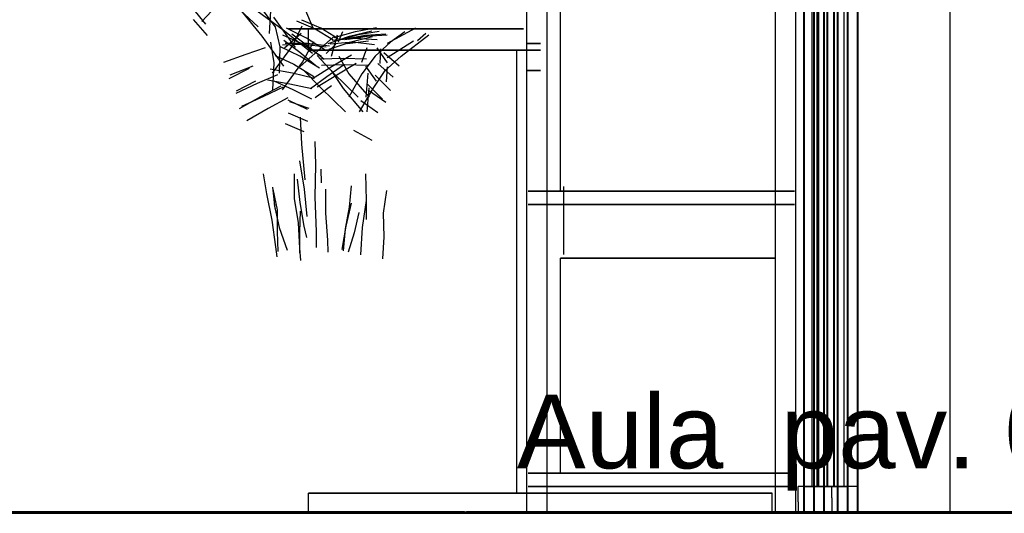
# Model space of a CAD drawing. Header units: millimetres. Extents: x -8297 to 34045, y -61360 to 6071.
# Tile 46 of 68: x 645 to 2110, y -20000 to -19264. Entities that reach past the tile are written whole.
import ezdxf
from ezdxf.enums import TextEntityAlignment as Align

# ---------------------------------------------------------------- set-up
doc = ezdxf.new("R2010")
doc.units = ezdxf.units.MM
for name, color, linetype in [('S-TAGLIO-PAV', 33, 'Continuous'), ('S-TAGLIO-VETRO', 5, 'Continuous'), ('S-TESTI', 7, 'Continuous'), ('S-VISTA', 8, 'Continuous'), ('S-VISTA-ARREDI', 9, 'Continuous')]:
    doc.layers.add(name, color=color, linetype=linetype)
doc.styles.add('VISIO', font='arial.ttf')

msp = doc.modelspace()

# ---------------------------------------------------------------- hatches: boundary and pattern name
at = {"layer": 'S-TAGLIO-PAV'}
for points in [[(690, -20000), (108, -20000), (108, -19998), (1030, -19998), (1308, -19998), (1308, -20000), (690, -20000)], [(2510, -20000), (1310, -20000), (1310, -19998), (2232, -19998), (2510, -19998), (2510, -20000)]]:
    msp.add_hatch(color=33, dxfattribs=at).paths.add_polyline_path(points)

# ---------------------------------------------------------------- linework, layer by layer
for p, q in [((689.5, -20000), (-107.9, -20000)), ((1029.6, -19998), (107, -19998)), ((689.5, -20000), (2978.3, -20000)), ((1029.6, -19998), (1307, -19998)), ((1307, -19998.5), (1307, -20000)), ((1309.3, -20000), (1307, -20000)), ((1309.3, -20000), (1310, -20000)), ((2232.6, -19998), (1310, -19998)), ((1310, -19999.5), (1310, -19998))]:
    msp.add_line(p, q, dxfattribs=at)
at = {"layer": 'S-TAGLIO-VETRO'}
for p, q in [((1833.9, -18242.7), (1833.9, -19960)), ((1823.9, -18707.3), (1823.9, -19960)), ((1832.8, -19960), (1803.9, -19960)), ((1803.9, -19983.1), (1803.9, -19960)), ((1829.7, -19960), (1823.9, -19960)), ((1829.7, -19960), (1833.9, -19960)), ((1832.8, -19960), (1853.9, -19960)), ((1853.9, -19976.9), (1853.9, -19960)), ((1803.9, -19983.1), (1803.9, -20000)), ((1853.9, -19976.9), (1853.9, -20000)), ((1832.8, -20000), (1803.9, -20000)), ((1832.8, -20000), (1853.9, -20000))]:
    msp.add_line(p, q, dxfattribs=at)
at = {"layer": 'S-VISTA'}
for p, q in [((1812, -20000), (1812, -16950)), ((1813, -20000), (1813, -16950)), ((1813, -20000), (1813, -16950)), ((1813, -20000), (1813, -16950)), ((1827, -20000), (1827, -16950)), ((1828, -20000), (1828, -16950)), ((1828, -20000), (1828, -16950)), ((1828, -20000), (1828, -16950)), ((1842, -20000), (1842, -16950)), ((1843, -20000), (1843, -16950)), ((1843, -20000), (1843, -16950)), ((1843, -20000), (1843, -16950)), ((1862, -20000), (1862, -16950)), ((1863, -20000), (1863, -16950)), ((1863, -20000), (1863, -16950)), ((1863, -20000), (1863, -16950)), ((1877, -20000), (1877, -16950)), ((1878, -20000), (1878, -16950)), ((1878, -20000), (1878, -16950)), ((1878, -20000), (1878, -16950)), ((1892, -20000), (1892, -16950)), ((1893, -20000), (1893, -16950)), ((2030, -20000), (2030, -16950)), ((2030, -20000), (2030, -16950)), ((1832, -19960), (1832, -16990)), ((1833, -19960), (1833, -16990)), ((1842, -19960), (1842, -16990)), ((1843, -19960), (1843, -16990)), ((1847, -19960), (1847, -16990)), ((1848, -19960), (1848, -16990)), ((1857, -19960), (1857, -16990)), ((1858, -19960), (1858, -16990)), ((1862, -19960), (1862, -16990)), ((1872, -19960), (1872, -16990)), ((1862, -19960), (1812, -19960)), ((1812, -20000), (1812, -19960)), ((1813, -19960), (1863, -19960)), ((1813, -20000), (1813, -19960)), ((1877, -19960), (1827, -19960)), ((1827, -20000), (1827, -19960)), ((1828, -19960), (1878, -19960)), ((1828, -20000), (1828, -19960)), ((1892, -19960), (1842, -19960)), ((1842, -20000), (1842, -19960)), ((1862, -20000), (1862, -19960)), ((1863, -20000), (1863, -19960)), ((1877, -20000), (1877, -19960)), ((1878, -20000), (1878, -19960)), ((1892, -20000), (1892, -19960)), ((6, -19998), (906, -19998)), ((6, -19998), (906, -19998)), ((6, -20000), (906, -20000)), ((6, -20000), (906, -20000)), ((107, -19998), (1307, -19998)), ((107, -19998), (1307, -19998)), ((107, -20000), (1307, -20000)), ((107, -20000), (1307, -20000)), ((1307, -19998), (230, -19998)), ((3570, -20000), (230, -20000)), ((1307, -20000), (230, -20000)), ((1843, -20000), (235, -20000)), ((365, -20000), (942, -20000)), ((508, -19998), (1708, -19998)), ((508, -19998), (1708, -19998)), ((508, -20000), (1708, -20000)), ((508, -20000), (1708, -20000)), ((909, -19998), (2109, -19998)), ((909, -19998), (2109, -19998)), ((909, -20000), (2109, -20000)), ((909, -20000), (2109, -20000)), ((942, -20000), (1843, -20000)), ((1310, -19998), (2510, -19998)), ((1310, -19998), (2510, -19998)), ((2510, -19998), (1310, -19998)), ((1310, -20000), (2510, -20000)), ((1310, -20000), (2510, -20000)), ((2510, -20000), (1310, -20000)), ((1711, -19998), (2911, -19998)), ((1711, -19998), (2911, -19998)), ((1711, -20000), (2911, -20000)), ((1711, -20000), (2911, -20000)), ((1812, -20000), (1862, -20000)), ((1862, -20000), (1812, -20000)), ((1863, -20000), (1813, -20000)), ((1813, -20000), (1863, -20000)), ((1863, -20000), (1813, -20000)), ((1813, -20000), (1863, -20000)), ((1827, -20000), (1877, -20000)), ((1877, -20000), (1827, -20000)), ((1878, -20000), (1828, -20000)), ((1828, -20000), (1878, -20000)), ((1878, -20000), (1828, -20000)), ((1828, -20000), (1878, -20000)), ((1842, -20000), (1892, -20000)), ((1892, -20000), (1842, -20000)), ((1843, -20000), (2030, -20000)), ((2030, -20000), (1843, -20000)), ((1893, -20000), (1843, -20000)), ((2030, -20000), (3540.7, -20000)), ((4850, -20000), (2030, -20000))]:
    msp.add_line(p, q, dxfattribs=at)
at = {"layer": 'S-VISTA-ARREDI'}
for p, q in [((1400, -20000), (1400, -18200)), ((1400, -20000), (1400, -18200)), ((1400, -20000), (1400, -18200)), ((1400, -20000), (1400, -18200)), ((1430, -20000), (1430, -18200)), ((1430, -20000), (1430, -18200)), ((1770, -20000), (1770, -18200)), ((1770, -20000), (1770, -18200)), ((1800, -20000), (1800, -18200)), ((1800, -20000), (1800, -18200)), ((1800, -20000), (1800, -18200)), ((1800, -20000), (1800, -18200)), ((1450, -19520), (1450, -19200)), ((1770, -19520), (1770, -19200)), ((1000, -19275), (960, -19238)), ((1017, -19285), (1020, -19234)), ((922, -19271), (902, -19247)), ((938, -19244), (916, -19267)), ((1006, -19289), (977, -19254)), ((1037, -19280), (993, -19248)), ((1007, -19251), (1025, -19275)), ((1082, -19277), (1070, -19249)), ((903, -19264), (924, -19288)), ((1023, -19261), (1055, -19306)), ((1057, -19266), (1085, -19278)), ((1093, -19277), (1065, -19265)), ((1025, -19275), (1032, -19305)), ((1081, -19315), (1037, -19280)), ((1064, -19285), (1039, -19307)), ((1072, -19292), (1042, -19277)), ((1045, -19278), (1395, -19278)), ((1395, -19278), (1045, -19278)), ((1065, -19274), (1051, -19303)), ((1075, -19278), (1393.5, -19278)), ((1393.5, -19278), (1075, -19278)), ((1075, -19310), (1075, -19278)), ((1075, -19310), (1075, -19278)), ((1075, -19278), (1393.5, -19278)), ((1393.5, -19278), (1075, -19278)), ((1075, -19310), (1075, -19278)), ((1075, -19310), (1075, -19278)), ((1085, -19278), (1111, -19294)), ((1119, -19293), (1093, -19277)), ((1113, -19291), (1145, -19282)), ((1125.5, -19282.5), (1119, -19298)), ((1136, -19289), (1169, -19281)), ((1145, -19282), (1176, -19276)), ((1180, -19282), (1149, -19287)), ((1234, -19277), (1192, -19300)), ((1218, -19282.5), (1197, -19298)), ((1249.5, -19285), (1237, -19296)), ((1038, -19334), (1006, -19289)), ((1024, -19329), (1019, -19298)), ((1036, -19287), (1065, -19300)), ((1038, -19295), (1062, -19313)), ((1073, -19300), (1040, -19300)), ((1074, -19304), (1050, -19286)), ((1062, -19335), (1112, -19290)), ((1065, -19300), (1094, -19319)), ((1066, -19328), (1083, -19297)), ((1101, -19311), (1072, -19292)), ((1106, -19304), (1073, -19300)), ((1104, -19300), (1136, -19289)), ((1138, -19298), (1105, -19309)), ((1141, -19298), (1107, -19301)), ((1109, -19319), (1118, -19287)), ((1110, -19295), (1144, -19292)), ((1149, -19287), (1117, -19296)), ((1159, -19288), (1127, -19294)), ((1129, -19294), (1160, -19289)), ((1133, -19300), (1164, -19296)), ((1165, -19289), (1134, -19294)), ((1170, -19290), (1138, -19298)), ((1173, -19302), (1141, -19298)), ((1144, -19292), (1177, -19294)), ((1190, -19286), (1159, -19288)), ((1160, -19289), (1192, -19287)), ((1197, -19298), (1174, -19319)), ((1192, -19321), (1231, -19296)), ((1213, -19319), (1254, -19287)), ((1400, -19300), (1420, -19300)), ((1420, -19300), (1400, -19300)), ((1400, -19340), (1400, -19300)), ((1400, -19340), (1400, -19300)), ((982, -19316), (1011, -19306)), ((1051, -19303), (1021, -19344)), ((1032, -19305), (1031, -19344)), ((1062, -19319), (1033, -19305)), ((1036, -19302), (1068, -19301)), ((1062, -19313), (1086, -19333)), ((1068, -19301), (1101, -19305)), ((1098, -19324), (1074, -19304)), ((1075, -19310), (1393.5, -19310)), ((1393.5, -19310), (1075, -19310)), ((1075, -19310), (1393.5, -19310)), ((1393.5, -19310), (1075, -19310)), ((1101, -19315), (1115.5, -19301)), ((1154, -19328), (1162, -19306)), ((1176.5, -19306.5), (1192, -19329)), ((1182, -19308), (1181, -19330)), ((1210, -19334), (1187, -19314)), ((1385, -19310), (1420, -19310)), ((1420, -19310), (1385, -19310)), ((1385, -19970), (1385, -19310)), ((1385, -19970), (1385, -19310)), ((1385, -19310), (1420, -19310)), ((1420, -19310), (1385, -19310)), ((1385, -19970), (1385, -19310)), ((1385, -19970), (1385, -19310)), ((949, -19328), (982, -19316)), ((1022, -19369), (1024, -19329)), ((1025, -19318), (1053, -19331)), ((1036, -19369), (1066, -19328)), ((1091, -19337), (1062, -19319)), ((1088, -19318), (1112, -19344)), ((1092, -19323), (1127, -19322)), ((1110, -19334), (1139, -19317)), ((1120, -19319), (1135, -19345)), ((1127, -19322), (1161, -19323)), ((1174, -19319), (1154, -19345)), ((1189, -19340), (1213, -19319)), ((957, -19352), (987, -19337)), ((992, -19334), (958, -19347)), ((1051, -19344), (1018, -19338)), ((1084, -19352), (1051, -19344)), ((1053, -19331), (1083, -19349)), ((1093, -19366), (1067, -19339)), ((1081, -19352), (1110, -19334)), ((1129, -19332), (1094, -19333)), ((1102, -19349), (1127, -19332)), ((1127, -19367), (1109, -19340)), ((1112, -19344), (1149, -19380)), ((1146, -19330), (1117, -19347)), ((1163, -19333), (1129, -19332)), ((1176, -19356), (1160, -19334)), ((1163, -19344), (1160, -19380)), ((1171, -19367), (1189, -19340)), ((1178, -19330), (1201, -19350)), ((1191, -19357), (1192.5, -19335)), ((1400, -19340), (1420, -19340)), ((1420, -19340), (1400, -19340)), ((996, -19356), (967, -19371)), ((967, -19374), (999, -19359)), ((999, -19359), (1029, -19346)), ((1014, -19354), (1047, -19360)), ((1052, -19369), (1024, -19356)), ((1078, -19367), (1102, -19349)), ((1117, -19347), (1088, -19365)), ((1154, -19345), (1135, -19380)), ((1135, -19345), (1165, -19380)), ((1197, -19370), (1174, -19347)), ((1004, -19379), (1034, -19363)), ((1037, -19365), (1008, -19379)), ((1047, -19360), (1080, -19367)), ((1080, -19383), (1052, -19369)), ((1109, -19363), (1085, -19381)), ((1130, -19402), (1093, -19366)), ((1156, -19402), (1127, -19367)), ((1151, -19402), (1171, -19367)), ((1162, -19360), (1185, -19383)), ((1162, -19402), (1165, -19366)), ((1190, -19388), (1164, -19370)), ((972, -19397), (1004, -19379)), ((1008, -19379), (975, -19394)), ((1044, -19381), (1015, -19397)), ((1044, -19384), (1073, -19398)), ((1076, -19397), (1047, -19387)), ((1153, -19385), (1178, -19403)), ((1015, -19397), (983, -19415)), ((1074, -19416), (1045, -19404)), ((1065, -19450), (1063, -19410)), ((1040, -19419), (1068, -19431)), ((1142, -19429), (1169, -19444)), ((1086, -19481), (1085, -19446)), ((1070, -19503), (1065, -19450)), ((1069, -19517), (1062, -19475)), ((1085, -19529), (1086, -19481)), ((1093, -19487), (1093.5, -19507.5)), ((1013, -19524), (1008, -19494)), ((1054, -19531), (1054, -19494)), ((1058, -19502), (1062, -19537)), ((1161, -19534), (1160, -19494)), ((1025, -19546), (1022, -19514)), ((1022, -19517), (1028, -19548)), ((1073, -19558), (1069, -19517)), ((1100, -19517), (1100, -19553)), ((1136, -19544), (1139, -19512)), ((1191, -19519), (1186, -19553)), ((1798, -19520), (1402, -19520)), ((1402, -19520), (1798, -19520)), ((1770, -19520), (1450, -19520)), ((1450, -19520), (1770, -19520)), ((1770, -19520), (1450, -19520)), ((1450, -19520), (1770, -19520)), ((1770, -19520), (1450, -19520)), ((1450, -19520), (1770, -19520)), ((1770, -19520), (1450, -19520)), ((1450, -19520), (1770, -19520)), ((1770, -19520), (1450, -19520)), ((1450, -19520), (1770, -19520)), ((1770, -19520), (1450, -19520)), ((1450, -19520), (1770, -19520)), ((1770, -19520), (1450, -19520)), ((1450, -19520), (1770, -19520)), ((1770, -19520), (1450, -19520)), ((1450, -19520), (1770, -19520)), ((1770, -19520), (1450, -19520)), ((1450, -19520), (1770, -19520)), ((1770, -19520), (1450, -19520)), ((1450, -19520), (1770, -19520)), ((1770, -19520), (1450, -19520)), ((1450, -19520), (1770, -19520)), ((1455, -19614.6), (1455, -19513.1)), ((1455, -19614.6), (1455, -19513.1)), ((1455, -19614.6), (1455, -19513.1)), ((1455, -19614.6), (1455, -19513.1)), ((1021, -19563), (1013, -19524)), ((1060, -19567), (1054, -19531)), ((1087, -19580), (1085, -19529)), ((1155, -19574), (1161, -19534)), ((1161, -19562), (1161, -19531)), ((1024, -19540), (1031, -19574)), ((1028, -19548), (1028, -19580)), ((1062, -19537), (1068, -19572)), ((1130, -19576), (1136, -19544)), ((1131, -19572), (1139, -19538)), ((1798, -19540), (1402, -19540)), ((1402, -19540), (1798, -19540)), ((1026, -19603), (1021, -19563)), ((1062, -19581), (1063, -19550)), ((1100, -19553), (1103, -19593)), ((1150, -19552), (1143, -19582)), ((1186, -19553), (1187, -19588)), ((1430, -19600), (1430, -19550)), ((1430, -19600), (1430, -19550)), ((1770, -19600), (1770, -19550)), ((1770, -19600), (1770, -19550)), ((1031, -19574), (1043, -19608)), ((1062, -19605), (1060, -19567)), ((1068, -19572), (1072, -19589)), ((1125, -19607), (1131, -19572)), ((1127, -19609), (1130, -19576)), ((1153, -19615), (1155, -19574)), ((1028, -19580), (1029, -19610)), ((1062, -19612), (1062, -19581)), ((1087, -19604), (1087, -19580)), ((1103, -19593), (1103.5, -19611)), ((1143, -19582), (1134, -19611)), ((1187, -19588), (1185, -19621)), ((1028, -19618), (1026, -19603)), ((1063.5, -19623.5), (1062, -19605)), ((1770, -19620), (1450, -19620)), ((1450, -19620), (1770, -19620)), ((1450, -19940), (1450, -19620)), ((1770, -19620), (1450, -19620)), ((1450, -19620), (1770, -19620)), ((1770, -19620), (1450, -19620)), ((1450, -19620), (1770, -19620)), ((1770, -19620), (1450, -19620)), ((1450, -19620), (1770, -19620)), ((1770, -19620), (1450, -19620)), ((1450, -19620), (1770, -19620)), ((1770, -19620), (1450, -19620)), ((1450, -19620), (1770, -19620)), ((1770, -19620), (1450, -19620)), ((1450, -19620), (1770, -19620)), ((1770, -19620), (1450, -19620)), ((1450, -19620), (1770, -19620)), ((1770, -19620), (1450, -19620)), ((1450, -19620), (1770, -19620)), ((1770, -19620), (1450, -19620)), ((1450, -19620), (1770, -19620)), ((1770, -19940), (1770, -19620)), ((1798, -19940), (1402, -19940)), ((1402, -19940), (1798, -19940)), ((1770, -19940), (1450, -19940)), ((1450, -19940), (1770, -19940)), ((1770, -19940), (1450, -19940)), ((1450, -19940), (1770, -19940)), ((1770, -19940), (1450, -19940)), ((1450, -19940), (1770, -19940)), ((1770, -19940), (1450, -19940)), ((1450, -19940), (1770, -19940)), ((1770, -19940), (1450, -19940)), ((1450, -19940), (1770, -19940)), ((1770, -19940), (1450, -19940)), ((1450, -19940), (1770, -19940)), ((1770, -19940), (1450, -19940)), ((1450, -19940), (1770, -19940)), ((1770, -19940), (1450, -19940)), ((1450, -19940), (1770, -19940)), ((1770, -19940), (1450, -19940)), ((1450, -19940), (1770, -19940)), ((1770, -19940), (1450, -19940)), ((1450, -19940), (1770, -19940)), ((1798, -19960), (1402, -19960)), ((1402, -19960), (1798, -19960)), ((1430, -20000), (1430, -19950)), ((1430, -20000), (1430, -19950)), ((1770, -20000), (1770, -19950)), ((1770, -20000), (1770, -19950)), ((1075, -19970), (1393.5, -19970)), ((1393.5, -19970), (1075, -19970)), ((1075, -20000), (1075, -19970)), ((1075, -20000), (1075, -19970)), ((1075, -19970), (1765, -19970)), ((1765, -19970), (1075, -19970)), ((1075, -20000), (1075, -19970)), ((1075, -20000), (1075, -19970)), ((1385, -19970), (1420, -19970)), ((1420, -19970), (1385, -19970)), ((1385, -19970), (1455, -19970)), ((1455, -19970), (1385, -19970)), ((1765, -20000), (1765, -19970)), ((1765, -20000), (1765, -19970)), ((1765, -20000), (1765, -19985)), ((1765, -20000), (1765, -19985)), ((1025, -20000), (1056, -20000)), ((1056, -20000), (1025, -20000)), ((1056, -20000), (1088, -20000)), ((1088, -20000), (1056, -20000)), ((1075, -20000), (1765, -20000)), ((1765, -20000), (1075, -20000)), ((1075, -20000), (1765, -20000)), ((1765, -20000), (1075, -20000)), ((1088, -20000), (1121, -20000)), ((1121, -20000), (1088, -20000)), ((1121, -20000), (1152, -20000)), ((1152, -20000), (1121, -20000)), ((1430, -20000), (1400, -20000)), ((1400, -20000), (1430, -20000)), ((1430, -20000), (1400, -20000)), ((1400, -20000), (1430, -20000)), ((1800, -20000), (1770, -20000)), ((1770, -20000), (1800, -20000)), ((1800, -20000), (1770, -20000)), ((1770, -20000), (1800, -20000))]:
    msp.add_line(p, q, dxfattribs=at)

# ---------------------------------------------------------------- texts
at = {"layer": 'S-TESTI', "style": 'VISIO'}
msp.add_text('Aula  pav. 0,00', height=110, dxfattribs=at).set_placement((1897.5, -19878), align=Align.MIDDLE_CENTER)

doc.saveas('drawing.dxf')
